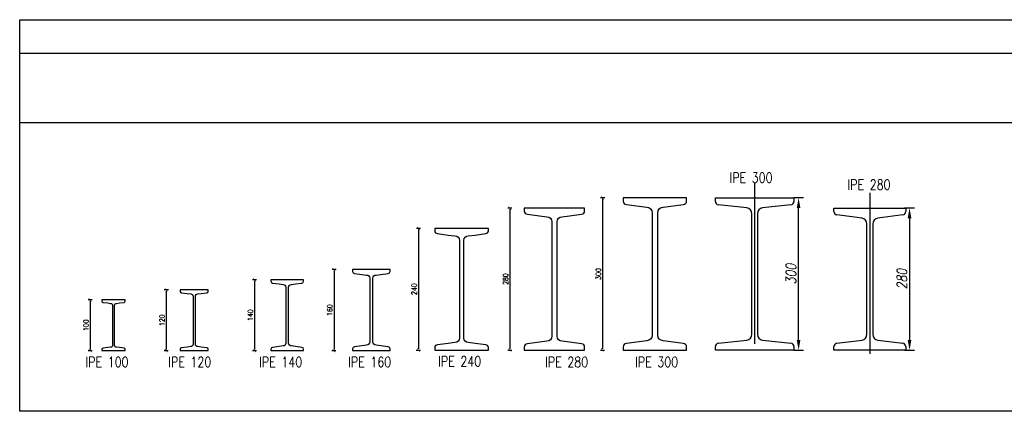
# Model space of a CAD drawing. Header units: millimetres. Extents: x -13852 to 21557, y -10038 to 8820.
# Tile 1 of 42: x -13852 to -11908, y 6670 to 7443. Entities that reach past the tile are written whole.
import ezdxf

# ---------------------------------------------------------------- set-up
doc = ezdxf.new("R2010")
doc.units = ezdxf.units.MM
doc.linetypes.add('CENTER', pattern=[50.8, 31.75, -6.35, 6.35, -6.35])
for name, color, linetype in [('1', 2, 'Continuous'), ('4', 1, 'CENTER'), ('DIM', 243, 'Continuous')]:
    doc.layers.add(name, color=color, linetype=linetype)
doc.styles.add('MSD-010', font='romans.shx', dxfattribs={"width": 0.79, "oblique": 10, "height": 20})
doc.styles.add('MSE-050', font='romans.shx', dxfattribs={"width": 0.8, "height": 10})
doc.styles.add('MSE-100', font='romans.shx', dxfattribs={"width": 0.8, "height": 20})
doc.dimstyles.new('MSD-010', dxfattribs={"dimscale": 5, "dimtxt": 20, "dimasz": 2, "dimexe": 1.25, "dimexo": 4, "dimgap": 1, "dimtad": 1, "dimdec": 1, "dimrnd": 1, "dimdsep": 46, "dimtxsty": 'MSD-010', "dimblk": 'strzalka', "dimcen": 10, "dimse1": 1, "dimse2": 1, "dimclrd": 243, "dimclre": 242, "dimclrt": 52, "dimadec": 0, "dimazin": 0, "dimtfac": 0.3333, "dimtdec": 1, "dimtix": 1, "dimtmove": 2, "dimatfit": 3, "dimldrblk": 'NONE', "dimfxl": 0, "dimtvp": 0.8333, "dimtolj": 1, "dimtzin": 12, "dimarcsym": 0})
doc.dimstyles.new('MSE-050', dxfattribs={"dimtxt": 10, "dimasz": 2, "dimexe": 1.5, "dimexo": 15, "dimgap": 0.7, "dimtad": 0, "dimdec": 1, "dimrnd": 0.5, "dimdsep": 46, "dimtxsty": 'MSE-050', "dimblk": 'T1', "dimcen": -0.45, "dimse1": 1, "dimse2": 1, "dimclrd": 243, "dimclre": 243, "dimclrt": 52, "dimadec": 1, "dimazin": 2, "dimtfac": 0.3333, "dimtdec": 1, "dimtix": 1, "dimtmove": 2, "dimatfit": 3, "dimldrblk": 'strzalka', "dimfxl": 0, "dimtvp": 0.8333, "dimtolj": 1, "dimarcsym": 0})

# ---------------------------------------------------------------- blocks, each defined once
blk = doc.blocks.new('A$C25976700')
at = {"layer": '1'}
for p, q in [((-7.1, 31), (7.1, 31)), ((-7.1, 30.33), (-7.1, 31)), ((-1.55, 29.03), (-6.51, 29.66)), ((6.51, 29.66), (1.55, 29.03)), ((7.1, 31), (7.1, 30.33)), ((-0.57, 6.1), (-0.57, 27.9)), ((0.57, 27.9), (0.57, 6.1)), ((-6.51, 4.34), (-1.55, 4.97)), ((1.55, 4.97), (6.51, 4.34)), ((-7.1, 3), (-7.1, 3.67)), ((7.1, 3), (-7.1, 3)), ((7.1, 3.67), (7.1, 3))]:
    blk.add_line(p, q, dxfattribs=at)
for centre, radius, start, end in [((-6.42, 30.33), 0.681, 180.0779, 261.9494), ((6.42, 30.33), 0.68, 277.9728, 0), ((-1.71, 27.9), 1.14, 360, 82.0272), ((1.71, 27.9), 1.14, 98.0506, 179.9221), ((-1.71, 6.1), 1.14, 278.0506, 359.9221), ((1.71, 6.1), 1.14, 180, 262.0272), ((-6.42, 3.67), 0.68, 97.9728, 180), ((6.42, 3.67), 0.681, 0.0779, 81.9494)]:
    blk.add_arc(centre, radius, start, end, dxfattribs=at)
at = {"layer": '4'}
blk.add_line((0, 34), (0, 0), dxfattribs=at)
blk = doc.blocks.new('A$C19B42AFD')
at = {"layer": '1'}
for p, q in [((-7.75, -3.67), (-7.75, -3)), ((-7.75, -3), (7.75, -3)), ((7.75, -3), (7.75, -3.67)), ((-1.55, -4.97), (-7.16, -4.34)), ((7.16, -4.34), (1.55, -4.97)), ((-0.57, -29.9), (-0.57, -6.1)), ((0.57, -6.1), (0.57, -29.9)), ((-7.16, -31.66), (-1.55, -31.03)), ((1.55, -31.03), (7.16, -31.66)), ((-7.75, -33), (-7.75, -32.33)), ((7.75, -33), (-7.75, -33)), ((7.75, -32.33), (7.75, -33))]:
    blk.add_line(p, q, dxfattribs=at)
for centre, radius, start, end in [((-7.07, -3.67), 0.681, 180.0779, 261.9494), ((7.07, -3.67), 0.68, 277.9728, 0), ((-1.71, -6.1), 1.14, 360, 82.0272), ((1.71, -6.1), 1.14, 98.0506, 179.9221), ((-1.71, -29.9), 1.14, 278.0506, 359.9221), ((1.71, -29.9), 1.14, 180, 262.0272), ((-7.07, -32.33), 0.68, 97.9728, 180), ((7.07, -32.33), 0.681, 0.0779, 81.9494)]:
    blk.add_arc(centre, radius, start, end, dxfattribs=at)
at = {"layer": '4'}
blk.add_line((0, 0), (0, -36), dxfattribs=at)
blk = doc.blocks.new('T1')
at = {"color": 243}
blk.add_line((0, -2.04), (0, 1.96), dxfattribs=at)
at = {"color": 243, "const_width": 0.5}
blk.add_lwpolyline([(-1.5, -1.44), (1.5, 1.44)], dxfattribs=at)
blk = doc.blocks.new('*D59')
at = {"color": 243, "lineweight": -2, "transparency": 16777216}
blk.add_line((-13231.1, 6947.6), (-13231.1, 6791.6), dxfattribs=at)
at = {"layer": 'Defpoints', "color": 0, "transparency": 16777216}
for p in [(-13157.4, 6949.6), (-13231.1, 6789.6), (-13157.4, 6789.6)]:
    blk.add_point(p, dxfattribs=at)
at = {"color": 243, "lineweight": -2, "transparency": 16777216, "xscale": 2, "yscale": 2, "zscale": 2}
for p, rotation in [((-13231.1, 6949.6), 90), ((-13231.1, 6789.6), 270)]:
    blk.add_blockref('T1', p, dxfattribs=dict(at, rotation=rotation))
at = {"color": 52, "transparency": 16777216, "insert": (-13239.5, 6869.6), "char_height": 10, "attachment_point": 5, "rotation": 90, "style": 'MSE-050'}
blk.add_mtext('\\A1;160', dxfattribs=at)
blk = doc.blocks.new('strzalka')
at = {"color": 243}
blk.add_line((0, -0.97), (0, 0.97), dxfattribs=at)
blk.add_lwpolyline([(-2, 0, 0.733, 0, 0), (0, 0, 0, 0, 0)], format="xyseb", dxfattribs=at)
blk = doc.blocks.new('*D60')
at = {"color": 243, "lineweight": -2, "transparency": 16777216}
blk.add_line((-12884, 7068.9), (-12884, 6792.9), dxfattribs=at)
at = {"layer": 'Defpoints', "color": 0, "transparency": 16777216}
for p in [(-12855.4, 7070.9), (-13031.4, 6790.9), (-12884, 6790.9)]:
    blk.add_point(p, dxfattribs=at)
at = {"color": 243, "lineweight": -2, "transparency": 16777216, "xscale": 2, "yscale": 2, "zscale": 2}
for p, rotation in [((-12884, 7070.9), 90), ((-12884, 6790.9), 270)]:
    blk.add_blockref('T1', p, dxfattribs=dict(at, rotation=rotation))
at = {"color": 52, "transparency": 16777216, "insert": (-12892.4, 6930.9), "char_height": 10, "attachment_point": 5, "rotation": 90, "style": 'MSE-050'}
blk.add_mtext('\\A1;280', dxfattribs=at)
blk = doc.blocks.new('*D61')
at = {"color": 243, "lineweight": -2, "transparency": 16777216}
blk.add_line((-13064.5, 7028.9), (-13064.5, 6792.9), dxfattribs=at)
at = {"layer": 'Defpoints', "color": 0, "transparency": 16777216}
for p in [(-13032.2, 7030.9), (-13064.5, 6790.9), (-13032.2, 6790.9)]:
    blk.add_point(p, dxfattribs=at)
at = {"color": 243, "lineweight": -2, "transparency": 16777216, "xscale": 2, "yscale": 2, "zscale": 2}
for p, rotation in [((-13064.5, 7030.9), 90), ((-13064.5, 6790.9), 270)]:
    blk.add_blockref('T1', p, dxfattribs=dict(at, rotation=rotation))
at = {"color": 52, "transparency": 16777216, "insert": (-13072.8, 6910.9), "char_height": 10, "attachment_point": 5, "rotation": 90, "style": 'MSE-050'}
blk.add_mtext('\\A1;240', dxfattribs=at)
blk = doc.blocks.new('*D62')
at = {"color": 243, "lineweight": -2, "transparency": 16777216}
blk.add_line((-12700.8, 7088.9), (-12700.8, 6792.9), dxfattribs=at)
at = {"layer": 'Defpoints', "color": 0, "transparency": 16777216}
for p in [(-12660, 7090.9), (-12700.8, 6790.9), (-12660, 6790.9)]:
    blk.add_point(p, dxfattribs=at)
at = {"color": 243, "lineweight": -2, "transparency": 16777216, "xscale": 2, "yscale": 2, "zscale": 2}
for p, rotation in [((-12700.8, 7090.9), 90), ((-12700.8, 6790.9), 270)]:
    blk.add_blockref('T1', p, dxfattribs=dict(at, rotation=rotation))
at = {"color": 52, "transparency": 16777216, "insert": (-12709.1, 6940.9), "char_height": 10, "attachment_point": 5, "rotation": 90, "style": 'MSE-050'}
blk.add_mtext('\\A1;300', dxfattribs=at)
blk = doc.blocks.new('*D66')
at = {"color": 243, "lineweight": -2, "transparency": 16777216}
blk.add_line((-13387.9, 6927.6), (-13387.9, 6791.6), dxfattribs=at)
at = {"layer": 'Defpoints', "color": 0, "transparency": 16777216}
for p in [(-13323.4, 6929.6), (-13387.9, 6789.6), (-13323.4, 6789.6)]:
    blk.add_point(p, dxfattribs=at)
at = {"color": 243, "lineweight": -2, "transparency": 16777216, "xscale": 2, "yscale": 2, "zscale": 2}
for p, rotation in [((-13387.9, 6929.6), 90), ((-13387.9, 6789.6), 270)]:
    blk.add_blockref('T1', p, dxfattribs=dict(at, rotation=rotation))
at = {"color": 52, "transparency": 16777216, "insert": (-13396.2, 6859.6), "char_height": 10, "attachment_point": 5, "rotation": 90, "style": 'MSE-050'}
blk.add_mtext('\\A1;140', dxfattribs=at)
blk = doc.blocks.new('*D67')
at = {"color": 243, "lineweight": -2, "transparency": 16777216}
blk.add_line((-13562.2, 6907.6), (-13562.2, 6791.6), dxfattribs=at)
at = {"layer": 'Defpoints', "color": 0, "transparency": 16777216}
for p in [(-13507, 6909.6), (-13562.2, 6789.6), (-13507, 6789.6)]:
    blk.add_point(p, dxfattribs=at)
at = {"color": 243, "lineweight": -2, "transparency": 16777216, "xscale": 2, "yscale": 2, "zscale": 2}
for p, rotation in [((-13562.2, 6909.6), 90), ((-13562.2, 6789.6), 270)]:
    blk.add_blockref('T1', p, dxfattribs=dict(at, rotation=rotation))
at = {"color": 52, "transparency": 16777216, "insert": (-13570.6, 6849.6), "char_height": 10, "attachment_point": 5, "rotation": 90, "style": 'MSE-050'}
blk.add_mtext('\\A1;120', dxfattribs=at)
blk = doc.blocks.new('*D68')
at = {"color": 243, "lineweight": -2, "transparency": 16777216}
blk.add_line((-13712.3, 6887.6), (-13712.3, 6791.6), dxfattribs=at)
at = {"layer": 'Defpoints', "color": 0, "transparency": 16777216}
for p in [(-13666.3, 6889.6), (-13712.3, 6789.6), (-13666.3, 6789.6)]:
    blk.add_point(p, dxfattribs=at)
at = {"color": 243, "lineweight": -2, "transparency": 16777216, "xscale": 2, "yscale": 2, "zscale": 2}
for p, rotation in [((-13712.3, 6889.6), 90), ((-13712.3, 6789.6), 270)]:
    blk.add_blockref('T1', p, dxfattribs=dict(at, rotation=rotation))
at = {"color": 52, "transparency": 16777216, "insert": (-13720.7, 6839.6), "char_height": 10, "attachment_point": 5, "rotation": 90, "style": 'MSE-050'}
blk.add_mtext('\\A1;100', dxfattribs=at)
blk = doc.blocks.new('*D72')
at = {"layer": 'Defpoints', "color": 0, "transparency": 16777216}
for p in [(-12102.2, 7070.9), (-12102.2, 6790.9), (-12094.9, 6790.9)]:
    blk.add_point(p, dxfattribs=at)
at = {"layer": 'DIM', "color": 243, "lineweight": -2, "transparency": 16777216}
blk.add_line((-12094.9, 7060.9), (-12094.9, 6800.9), dxfattribs=at)
at = {"layer": 'DIM', "color": 243, "lineweight": -2, "transparency": 16777216, "xscale": 10, "yscale": 10, "zscale": 10}
for p, rotation in [((-12094.9, 7070.9), 90), ((-12094.9, 6790.9), 270)]:
    blk.add_blockref('strzalka', p, dxfattribs=dict(at, rotation=rotation))
at = {"layer": 'DIM', "color": 52, "transparency": 16777216, "insert": (-12109.9, 6930.9), "char_height": 20, "attachment_point": 5, "rotation": 90, "style": 'MSD-010'}
blk.add_mtext('\\A1;280', dxfattribs=at)
blk = doc.blocks.new('_NONE')
at = {"color": 0, "linetype": 'ByBlock'}
blk.add_circle((0, 0), 0.25, dxfattribs=at)
blk = doc.blocks.new('*D73')
at = {"layer": 'Defpoints', "color": 0, "transparency": 16777216}
for p in [(-12323.2, 7090.9), (-12313.9, 7090.9), (-12323.2, 6790.9)]:
    blk.add_point(p, dxfattribs=at)
at = {"layer": 'DIM', "color": 243, "lineweight": -2, "transparency": 16777216}
blk.add_line((-12313.9, 6800.9), (-12313.9, 7080.9), dxfattribs=at)
at = {"layer": 'DIM', "color": 243, "lineweight": -2, "transparency": 16777216, "xscale": 10, "yscale": 10, "zscale": 10}
for p, rotation in [((-12313.9, 7090.9), 90), ((-12313.9, 6790.9), 270)]:
    blk.add_blockref('strzalka', p, dxfattribs=dict(at, rotation=rotation))
at = {"layer": 'DIM', "color": 52, "transparency": 16777216, "insert": (-12328.9, 6940.9), "char_height": 20, "attachment_point": 5, "rotation": 90, "style": 'MSD-010'}
blk.add_mtext('\\A1;300', dxfattribs=at)

msp = doc.modelspace()

# ---------------------------------------------------------------- linework, layer by layer
for points in [[(-12660, 6790.9), (-12535, 6790.9), (-12535, 6797.135, 0.41421356), (-12541.5, 6803.635), (-12566.25, 6807.1), (-12581.3, 6809.207, -0.41421356), (-12592.1, 6820.007), (-12592.1, 7061.793, -0.41421356), (-12581.3, 7072.593), (-12566.25, 7074.7), (-12541.5, 7078.165, 0.41421356), (-12535, 7084.665), (-12535, 7090.9), (-12660, 7090.9), (-12660, 7084.665, 0.41421356), (-12653.5, 7078.165), (-12628.75, 7074.7), (-12613.7, 7072.593, -0.41421356), (-12602.9, 7061.793), (-12602.9, 6820.007, -0.41421356), (-12613.7, 6809.207), (-12628.75, 6807.1), (-12653.5, 6803.635, 0.41421356), (-12660, 6797.135)], [(-12855.407, 6790.9), (-12736.407, 6790.9), (-12736.407, 6796.689, 0.41421356), (-12742.507, 6802.789), (-12766.157, 6806.1), (-12780.757, 6808.144, -0.41421356), (-12790.857, 6818.244), (-12790.857, 7043.556, -0.41421356), (-12780.757, 7053.656), (-12766.157, 7055.7), (-12742.507, 7059.011, 0.41421356), (-12736.407, 7065.111), (-12736.407, 7070.9), (-12855.407, 7070.9), (-12855.407, 7065.111, 0.41421356), (-12849.307, 7059.011), (-12825.657, 7055.7), (-12811.057, 7053.656, -0.41421356), (-12800.957, 7043.556), (-12800.957, 6818.244, -0.41421356), (-12811.057, 6808.144), (-12825.657, 6806.1), (-12849.307, 6802.789, 0.41421356), (-12855.407, 6796.689)], [(-13032.226, 6790.9), (-12926.226, 6790.9), (-12926.226, 6795.818, 0.41421356), (-12931.426, 6801.018), (-12952.726, 6804), (-12966.176, 6805.883, -0.41421356), (-12974.876, 6814.583), (-12974.876, 7007.217, -0.41421356), (-12966.176, 7015.917), (-12952.726, 7017.8), (-12931.426, 7020.782, 0.41421356), (-12926.226, 7025.982), (-12926.226, 7030.9), (-13032.226, 7030.9), (-13032.226, 7025.982, 0.41421356), (-13027.026, 7020.782), (-13005.726, 7017.8), (-12992.276, 7015.917, -0.41421356), (-12983.576, 7007.217), (-12983.576, 6814.583, -0.41421356), (-12992.276, 6805.883), (-13005.726, 6804), (-13027.026, 6801.018, 0.41421356), (-13032.226, 6795.818)], [(-13194.427, 6789.601), (-13120.427, 6789.601), (-13120.427, 6793.243, 0.41421356), (-13124.227, 6797.043), (-13138.927, 6799.101), (-13147.977, 6800.368, -0.41421356), (-13154.277, 6806.668), (-13154.277, 6932.534, -0.41421356), (-13147.977, 6938.834), (-13138.927, 6940.101), (-13124.227, 6942.159, 0.41421356), (-13120.427, 6945.959), (-13120.427, 6949.601), (-13194.427, 6949.601), (-13194.427, 6945.959, 0.41421356), (-13190.627, 6942.159), (-13175.927, 6940.101), (-13166.877, 6938.834, -0.41421356), (-13160.577, 6932.534), (-13160.577, 6806.668, -0.41421356), (-13166.877, 6800.368), (-13175.927, 6799.101), (-13190.627, 6797.043, 0.41421356), (-13194.427, 6793.243)], [(-13355.768, 6789.601), (-13291.018, 6789.601), (-13291.018, 6792.788, 0.41421356), (-13294.343, 6796.113), (-13307.206, 6797.914), (-13315.124, 6799.022, -0.41421356), (-13320.637, 6804.535), (-13320.637, 6914.667, -0.41421356), (-13315.124, 6920.18), (-13307.206, 6921.289), (-13294.343, 6923.089, 0.41421356), (-13291.018, 6926.414), (-13291.018, 6929.601), (-13355.768, 6929.601), (-13355.768, 6926.414, 0.41421356), (-13352.443, 6923.089), (-13339.581, 6921.289), (-13331.662, 6920.18, -0.41421356), (-13326.149, 6914.667), (-13326.149, 6804.535, -0.41421356), (-13331.662, 6799.022), (-13339.581, 6797.914), (-13352.443, 6796.113, 0.41421356), (-13355.768, 6792.788)], [(-13534.709, 6789.601), (-13479.209, 6789.601), (-13479.209, 6792.333, 0.41421356), (-13482.059, 6795.183), (-13493.084, 6796.726), (-13499.872, 6797.676, -0.41421356), (-13504.597, 6802.401), (-13504.597, 6896.801, -0.41421356), (-13499.872, 6901.526), (-13493.084, 6902.476), (-13482.059, 6904.02, 0.41421356), (-13479.209, 6906.87), (-13479.209, 6909.601), (-13534.709, 6909.601), (-13534.709, 6906.87, 0.41421356), (-13531.859, 6904.02), (-13520.834, 6902.476), (-13514.047, 6901.526, -0.41421356), (-13509.322, 6896.801), (-13509.322, 6802.401, -0.41421356), (-13514.047, 6797.676), (-13520.834, 6796.726), (-13531.859, 6795.183, 0.41421356), (-13534.709, 6792.333)], [(-13689.4, 6789.601), (-13643.15, 6789.601), (-13643.15, 6791.877, 0.41421356), (-13645.525, 6794.252), (-13654.712, 6795.539), (-13660.368, 6796.33, -0.41421356), (-13664.306, 6800.268), (-13664.306, 6878.934, -0.41421356), (-13660.368, 6882.872), (-13654.712, 6883.664), (-13645.525, 6884.95, 0.41421356), (-13643.15, 6887.325), (-13643.15, 6889.601), (-13689.4, 6889.601), (-13689.4, 6887.325, 0.41421356), (-13687.025, 6884.95), (-13677.837, 6883.664), (-13672.181, 6882.872, -0.41421356), (-13668.243, 6878.934), (-13668.243, 6800.268, -0.41421356), (-13672.181, 6796.33), (-13677.837, 6795.539), (-13687.025, 6794.252, 0.41421356), (-13689.4, 6791.877)]]:
    msp.add_lwpolyline(points, format="xyb", close=True)
at = {"layer": 'DIM'}
for p, q in [((-13851.621, 7376.4), (-1520.428, 7376.4)), ((-13851.621, 7239.571), (-1520.428, 7239.571))]:
    msp.add_line(p, q, dxfattribs=at)
at = {"layer": 'DIM', "color": 243}
msp.add_lwpolyline([(-13851.621, 7442.601), (-1520.428, 7442.601), (-1520.428, 6669.974), (-13851.621, 6669.974)], close=True, dxfattribs=at)

# ---------------------------------------------------------------- block references
at = {"xscale": 10, "yscale": 10, "zscale": 10}
for name, p in [('A$C19B42AFD', (-12400.666, 7120.9)), ('A$C25976700', (-12173.218, 6760.9))]:
    msp.add_blockref(name, p, dxfattribs=at)

# ---------------------------------------------------------------- texts
at = {"style": 'MSE-100', "width": 0.8}
for s, p in [('IPE 300', (-12450.315, 7120.814)), ('IPE 280', (-12217.408, 7107.209)), ('IPE 100', (-13721.734, 6757.202)), ('IPE 120', (-13558.393, 6757.202)), ('IPE 140', (-13378.852, 6757.202)), ('IPE 160', (-13203.24, 6757.202)), ('IPE 240', (-13025.499, 6758.5)), ('IPE 280', (-12814.387, 6757.202)), ('IPE 300', (-12636.676, 6757.202))]:
    msp.add_text(s, height=20, dxfattribs=at).set_placement(p)

# ---------------------------------------------------------------- dimensions: what is measured, and where the dimension line sits
for base, p1, p2, picture, middle in [((-12700.802, 6790.9), (-12660, 7090.9), (-12660, 6790.9), '*D62', (-12709.135, 6940.9)), ((-12884.037, 6790.9), (-12855.407, 7070.9), (-13031.422, 6790.9), '*D60', (-12892.37, 6930.9)), ((-13064.505, 6790.9), (-13032.226, 7030.9), (-13032.226, 6790.9), '*D61', (-13072.838, 6910.9)), ((-13231.128, 6789.601), (-13157.427, 6949.601), (-13157.427, 6789.601), '*D59', (-13239.461, 6869.601)), ((-13387.881, 6789.601), (-13323.393, 6929.601), (-13323.393, 6789.601), '*D66', (-13396.214, 6859.601)), ((-13562.235, 6789.601), (-13506.959, 6909.601), (-13506.959, 6789.601), '*D67', (-13570.568, 6849.601)), ((-13712.337, 6789.601), (-13666.275, 6889.601), (-13666.275, 6789.601), '*D68', (-13720.67, 6839.601))]:
    dim = msp.add_linear_dim(base=base, p1=p1, p2=p2, angle=90, dimstyle='MSE-050')
    dim.commit()
    dim.dimension.update_dxf_attribs({"geometry": picture, "text_midpoint": middle})
at = {"layer": 'DIM', "color": 243}
for base, p1, p2, picture, middle in [((-12313.908, 7090.9), (-12323.166, 6790.9), (-12323.166, 7090.9), '*D73', (-12328.908, 6940.9)), ((-12094.878, 6790.9), (-12102.218, 7070.9), (-12102.218, 6790.9), '*D72', (-12109.878, 6930.9))]:
    dim = msp.add_linear_dim(base=base, p1=p1, p2=p2, angle=90, dimstyle='MSD-010', dxfattribs=at)
    dim.commit()
    dim.dimension.update_dxf_attribs({"geometry": picture, "text_midpoint": middle})

doc.saveas('drawing.dxf')
